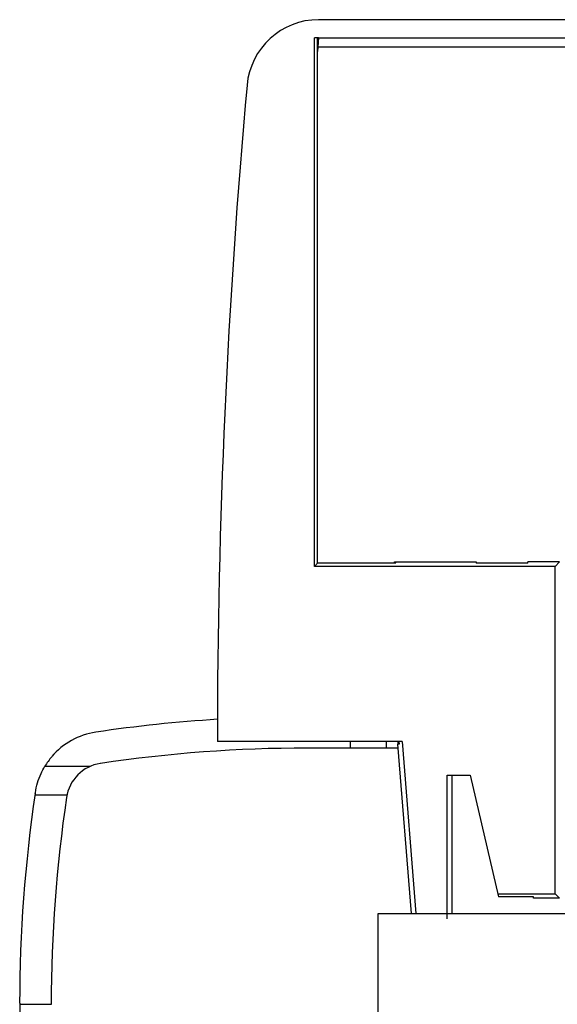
# Model space of a CAD drawing. Header units: millimetres. Extents: x 1562 to 1902, y -206 to 733.
# Tile 3 of 6: x 1562 to 1637, y 596 to 733. Entities that reach past the tile are written whole.
import ezdxf

# ---------------------------------------------------------------- set-up
doc = ezdxf.new("R2010")
doc.units = ezdxf.units.MM
doc.header["$LTSCALE"] = 30.734
doc.layers.get('0').update_dxf_attribs({"linetype": 'CONTINUOUS'})

msp = doc.modelspace()

# ---------------------------------------------------------------- linework, layer by layer
at = {"color": 7, "linetype": 'Continuous'}
for p, q in [((1860.69, 732.89), (1603.87, 732.89)), ((1603.28, 656.89), (1603.28, 730.37)), ((1603.72, 657.33), (1603.72, 730.39)), ((1603.87, 730.39), (1860.69, 730.39)), ((1603.72, 657.33), (1603.28, 656.89)), ((1614.6, 657.33), (1603.72, 657.33)), ((1614.43, 657.33), (1614.42, 657.51)), ((1614.6, 657.33), (1614.42, 657.51)), ((1614.42, 657.51), (1625.79, 657.51)), ((1625.79, 657.51), (1625.79, 657.33)), ((1632.98, 657.33), (1625.79, 657.33)), ((1632.98, 657.33), (1632.97, 657.51)), ((1637.39, 657.51), (1632.97, 657.51)), ((1636.78, 656.89), (1637.39, 657.51)), ((1636.78, 656.89), (1603.28, 656.89)), ((1636.78, 611.39), (1636.78, 656.89)), ((1615.48, 632.53), (1589.78, 632.53)), ((1608.28, 632.53), (1608.28, 631.63)), ((1615.04, 632.53), (1615.06, 632.2)), ((1615.48, 632.53), (1617.4, 608.64)), ((1614.89, 631.63), (1602.28, 631.63)), ((1616.78, 608.64), (1614.89, 632.19)), ((1621.78, 607.89), (1621.78, 627.89)), ((1621.78, 627.89), (1624.97, 627.89)), ((1622.39, 627.89), (1622.39, 608.64)), ((1624.97, 627.89), (1628.88, 610.95)), ((1564.4, 625.12), (1568.86, 625.12)), ((1628.78, 611.39), (1636.78, 611.39)), ((1633.78, 610.95), (1628.88, 610.95)), ((1633.79, 610.77), (1633.78, 610.95)), ((1637.39, 610.77), (1633.79, 610.77)), ((1637.39, 610.77), (1636.78, 611.39)), ((1612.14, -178.6), (1612.14, 608.64)), ((1612.14, 608.64), (1852.41, 608.64)), ((1562.28, 596.16), (1562.28, -166.12))]:
    msp.add_line(p, q, dxfattribs=at)
at = {"color": 9, "linetype": 'Continuous'}
for p, q in [((1603.87, 730.39), (1603.77, 729.07)), ((1603.77, 729.07), (1603.72, 728.45)), ((1603.77, 729.07), (1603.72, 728.51)), ((1860.79, 729.07), (1603.77, 729.07)), ((1613.28, 632.53), (1613.28, 631.63)), ((1615.06, 632.2), (1614.89, 632.19)), ((1565.78, 629.11), (1572.13, 629.11)), ((1562.28, 596.02), (1566.67, 596.02))]:
    msp.add_line(p, q, dxfattribs=at)
at = {"color": 7, "linetype": 'Continuous'}
for centre, radius, start, end in [((1603.87, 722.89), 10, 90, 174.8141), ((1603.87, 722.89), 7.5, 90, 94.5278), ((2599.48, 632.53), 1009.7, 174.81412, 179.99999), ((1602.28, 436.02), 200, 93.5711, 98.4546), ((1574.34, 623.96), 9.99, 98.451, 139.5313), ((1602.28, 436.02), 195.61, 90, 98.459), ((1574.68, 623.72), 10.4, 139.7522, 148.8294), ((1574.34, 623.95), 5.61, 98.6274, 171.5487), ((1762.39, 596.01), 200.12, 171.5712, 179.9579), ((1762.35, 596.01), 195.68, 171.5471, 179.9997)]:
    msp.add_arc(centre, radius, start, end, dxfattribs=at)
at = {"color": 9, "linetype": 'Continuous'}
msp.add_arc((1603.73, 721.45), 7.61, 89.7179, 90.1006, dxfattribs=at)
at = {"color": 7, "linetype": 'Continuous'}
msp.add_ellipse((1625.01, 633), major_axis=(10.14, 0.5), ratio=0.984793, start_param=3.138604, end_param=3.172457, dxfattribs=at)
msp.add_open_spline([(1564.44, 625.34), (1564.45, 625.37), (1564.59, 626.35), (1564.97, 627.63), (1565.58, 628.78), (1565.78, 629.11)], degree=3, knots=[0, 0, 0, 0, 0.022382, 0.713956, 1, 1, 1, 1], dxfattribs=at)

doc.saveas('drawing.dxf')
